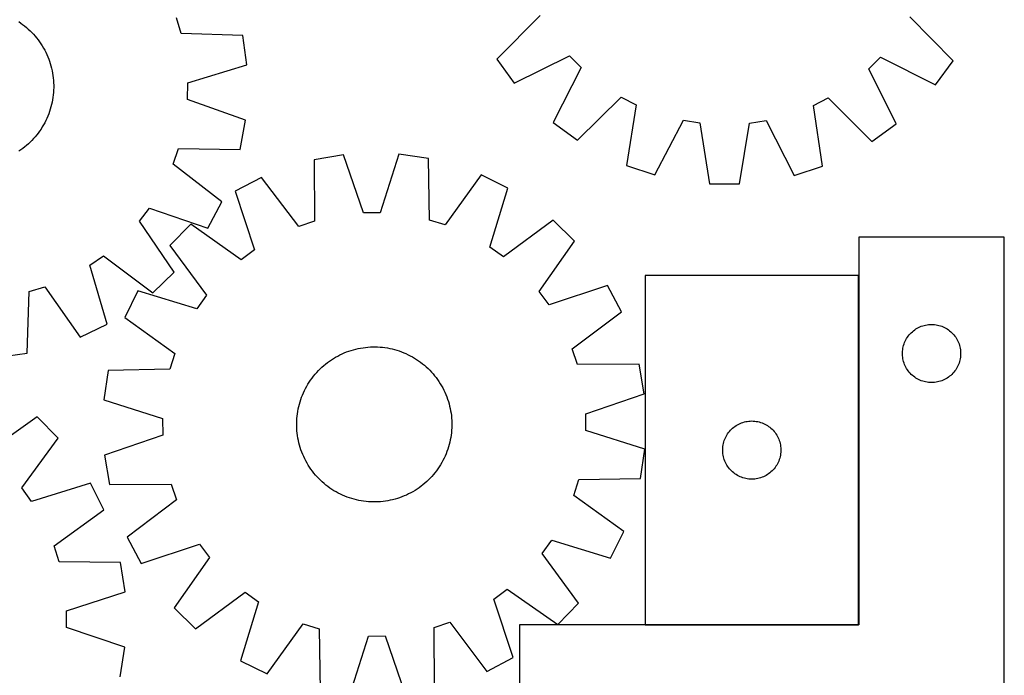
# Model space of a CAD drawing. Header units: millimetres. Extents: x 7 to 1493, y 7 to 2993.
# Tile 12 of 13: x 986 to 1493, y 2300 to 2638. Entities that reach past the tile are written whole.
import ezdxf

# ---------------------------------------------------------------- set-up
doc = ezdxf.new("R2010")
doc.units = ezdxf.units.MM
doc.layers.add('COMMON', color=5, linetype='CONTINUOUS', true_color=0x0000ff)
doc.layers.add('CUT', color=7, linetype='CONTINUOUS', true_color=0x000000)

msp = doc.modelspace()

# ---------------------------------------------------------------- linework, layer by layer
at = {"layer": 'COMMON'}
for p, q in [((1418.088875, 2326.083853), (1418.088875, 2506.083853)), ((1307.988874, 2325.983852), (1417.988874, 2325.983852))]:
    msp.add_line(p, q, dxfattribs=at)
at = {"layer": 'CUT'}
for p, q in [((1253.963421, 2640.228662), (1231.540826, 2617.729729)), ((985.009298, 2637.052757), (986.049272, 2636.347448)), ((986.049272, 2636.347448), (987.066579, 2635.609821)), ((987.066579, 2635.609821), (988.060215, 2634.840604)), ((988.060215, 2634.840604), (989.029198, 2634.040555)), ((1068.823647, 2630.857795), (1066.359008, 2639.070281)), ((1466.765307, 2616.831673), (1444.51516, 2639.501161)), ((989.029198, 2634.040555), (989.972573, 2633.210465)), ((989.972573, 2633.210465), (990.88941, 2632.351152)), ((990.88941, 2632.351152), (991.778802, 2631.463465)), ((991.778802, 2631.463465), (992.639872, 2630.548279)), ((992.639872, 2630.548279), (993.47177, 2629.606498)), ((1100.575452, 2629.964701), (1068.823647, 2630.857795)), ((1102.638291, 2614.717562), (1100.575452, 2629.964701)), ((993.47177, 2629.606498), (994.273676, 2628.639051)), ((994.273676, 2628.639051), (995.044799, 2627.646893)), ((995.044799, 2627.646893), (995.784376, 2626.631004)), ((995.784376, 2626.631004), (996.491678, 2625.592384)), ((996.491678, 2625.592384), (997.166008, 2624.53206)), ((997.166008, 2624.53206), (997.806699, 2623.451079)), ((997.806699, 2623.451079), (998.41312, 2622.350506)), ((998.41312, 2622.350506), (998.984671, 2621.231428)), ((998.984671, 2621.231428), (999.52079, 2620.094949)), ((999.52079, 2620.094949), (1000.020946, 2618.942191)), ((1000.020946, 2618.942191), (1000.484646, 2617.774292)), ((1000.484646, 2617.774292), (1000.911433, 2616.592404)), ((1000.911433, 2616.592404), (1001.300886, 2615.397693)), ((1001.300886, 2615.397693), (1001.652619, 2614.191339)), ((1072.265298, 2605.419388), (1102.638291, 2614.717562)), ((1231.540826, 2617.729729), (1240.536931, 2605.247716)), ((1240.536931, 2605.247716), (1268.972569, 2619.403606)), ((1268.972569, 2619.403606), (1275.012354, 2613.317526)), ((1423.261357, 2612.751531), (1429.347437, 2618.791316)), ((1429.347437, 2618.791316), (1457.674157, 2604.418714)), ((1457.674157, 2604.418714), (1466.765307, 2616.831673)), ((1001.652619, 2614.191339), (1001.966287, 2612.974532)), ((1001.966287, 2612.974532), (1002.241579, 2611.748473)), ((1002.241579, 2611.748473), (1002.478223, 2610.514371)), ((1002.478223, 2610.514371), (1002.675987, 2609.273446)), ((1275.012354, 2613.317526), (1260.639753, 2584.990806)), ((1437.417247, 2584.315893), (1423.261357, 2612.751531)), ((1002.675987, 2609.273446), (1002.834675, 2608.02692)), ((1002.834675, 2608.02692), (1002.95413, 2606.776026)), ((1002.95413, 2606.776026), (1003.034234, 2605.521996)), ((1003.034234, 2605.521996), (1003.07491, 2604.266069)), ((1003.07491, 2604.266069), (1003.076115, 2603.009485)), ((1072.071511, 2596.847234), (1072.265298, 2605.419388)), ((1002.843096, 2599.24818), (1002.6868, 2598.001352)), ((1002.960151, 2600.499301), (1002.843096, 2599.24818)), ((1003.037849, 2601.753482), (1002.960151, 2600.499301)), ((1003.076115, 2603.009485), (1003.037849, 2601.753482)), ((1001.984202, 2594.298911), (1001.672869, 2593.081505)), ((1002.257141, 2595.525496), (1001.984202, 2594.298911)), ((1002.491417, 2596.760049), (1002.257141, 2595.525496)), ((1002.6868, 2598.001352), (1002.491417, 2596.760049)), ((1101.993291, 2586.186004), (1072.071511, 2596.847234)), ((1273.052711, 2575.899656), (1295.722199, 2598.149803)), ((1295.722199, 2598.149803), (1303.347078, 2594.227993)), ((1303.347078, 2594.227993), (1298.43136, 2562.846303)), ((1394.781698, 2593.878908), (1402.4363, 2597.742383)), ((1402.4363, 2597.742383), (1424.935234, 2575.319788)), ((1000.511772, 2589.496317), (1000.050313, 2588.327531)), ((1000.936291, 2590.679022), (1000.511772, 2589.496317)), ((1001.323451, 2591.874478), (1000.936291, 2590.679022)), ((1001.672869, 2593.081505), (1001.323451, 2591.874478)), ((1399.457655, 2562.460598), (1394.781698, 2593.878908)), ((998.449029, 2584.916138), (997.844721, 2583.814403)), ((999.018433, 2586.03631), (998.449029, 2584.916138)), ((999.55237, 2587.173815), (999.018433, 2586.03631)), ((1000.050313, 2588.327531), (999.55237, 2587.173815)), ((1099.243543, 2571.047661), (1101.993291, 2586.186004)), ((1260.639753, 2584.990806), (1273.052711, 2575.899656)), ((1313.046104, 2558.03592), (1327.730395, 2586.202325)), ((1327.730395, 2586.202325), (1336.193992, 2584.828679)), ((1336.193992, 2584.828679), (1341.216341, 2553.463878)), ((1356.60228, 2553.405137), (1361.863972, 2584.730675)), ((1361.863972, 2584.730675), (1370.337811, 2586.039656)), ((1370.337811, 2586.039656), (1384.806606, 2557.761948)), ((1424.935234, 2575.319788), (1437.417247, 2584.315893)), ((995.090875, 2579.613298), (994.321658, 2578.619662)), ((995.828502, 2580.630605), (995.090875, 2579.613298)), ((996.533811, 2581.670579), (995.828502, 2580.630605)), ((997.206105, 2582.732194), (996.533811, 2581.670579)), ((997.844721, 2583.814403), (997.206105, 2582.732194)), ((990.029334, 2574.040005), (989.087552, 2573.208106)), ((990.944519, 2574.901075), (990.029334, 2574.040005)), ((991.832207, 2575.790467), (990.944519, 2574.901075)), ((992.691519, 2576.707303), (991.832207, 2575.790467)), ((993.52161, 2577.650678), (992.691519, 2576.707303)), ((994.321658, 2578.619662), (993.52161, 2577.650678)), ((986.112058, 2570.895501), (985.073438, 2570.188198)), ((987.127948, 2571.635078), (986.112058, 2570.895501)), ((988.120106, 2572.4062), (987.127948, 2571.635078)), ((989.087552, 2573.208106), (988.120106, 2572.4062)), ((1064.650572, 2563.497624), (1067.483816, 2571.590343)), ((1067.483816, 2571.590343), (1099.243543, 2571.047661)), ((1181.029839, 2568.732488), (1171.392596, 2538.465372)), ((1196.252957, 2566.499275), (1181.029839, 2568.732488)), ((1152.492853, 2568.406586), (1137.324707, 2565.826296)), ((1137.324707, 2565.826296), (1137.512197, 2534.062486)), ((1162.818812, 2538.367457), (1152.492853, 2568.406586)), ((1196.790926, 2534.739468), (1196.252957, 2566.499275)), ((1089.813375, 2544.111853), (1064.650572, 2563.497624)), ((1298.43136, 2562.846303), (1313.046104, 2558.03592)), ((1384.806606, 2557.761948), (1399.457655, 2562.460598)), ((1110.285129, 2556.697932), (1096.656718, 2549.556715)), ((1129.388301, 2531.319918), (1110.285129, 2556.697932)), ((1223.493953, 2557.990812), (1204.975337, 2532.183146)), ((1237.281897, 2551.162698), (1223.493953, 2557.990812)), ((1096.656718, 2549.556715), (1106.650589, 2519.405474)), ((1227.979216, 2520.791085), (1237.281897, 2551.162698)), ((1341.216341, 2553.463878), (1356.60228, 2553.405137)), ((1082.520203, 2530.564153), (1089.813375, 2544.111853)), ((1047.287244, 2534.073456), (1052.482606, 2540.894569)), ((1052.482606, 2540.894569), (1082.520203, 2530.564153)), ((1171.392596, 2538.465372), (1162.818812, 2538.367457)), ((1065.227959, 2507.860759), (1047.287244, 2534.073456)), ((1137.512197, 2534.062486), (1129.388301, 2531.319918)), ((1204.975337, 2532.183146), (1196.790926, 2534.739468)), ((1260.560365, 2534.652738), (1234.973107, 2515.830756)), ((1271.563476, 2523.898107), (1260.560365, 2534.652738)), ((1073.761371, 2532.519435), (1063.00674, 2521.516324)), ((1099.771805, 2514.286715), (1073.761371, 2532.519435)), ((1253.330756, 2497.887673), (1271.563476, 2523.898107)), ((1493.188875, 2525.883852), (1418.188875, 2525.883852)), ((1418.188875, 2525.883852), (1418.188875, 2325.883852)), ((1493.188875, 2225.883852), (1493.188875, 2525.883852)), ((1063.00674, 2521.516324), (1081.828722, 2495.929066)), ((1106.650589, 2519.405474), (1099.771805, 2514.286715)), ((1234.973107, 2515.830756), (1227.979216, 2520.791085)), ((1021.681169, 2511.454973), (1028.730092, 2516.336782)), ((1028.730092, 2516.336782), (1054.10527, 2497.229844)), ((1030.643634, 2480.98123), (1021.681169, 2511.454973)), ((1054.10527, 2497.229844), (1065.227959, 2507.860759)), ((1417.988874, 2506.083853), (1307.988874, 2506.083853)), ((1307.988874, 2506.083853), (1307.988874, 2326.083853)), ((1417.988874, 2326.083853), (1417.988874, 2506.083853)), ((989.445755, 2466.104424), (990.338849, 2497.856229)), ((990.338849, 2497.856229), (998.551335, 2500.320868)), ((998.551335, 2500.320868), (1016.780195, 2474.307729)), ((1046.49678, 2498.237857), (1039.668666, 2484.449912)), ((1076.868393, 2488.935175), (1046.49678, 2498.237857)), ((1258.449515, 2491.008889), (1253.330756, 2497.887673)), ((1288.600756, 2501.002759), (1258.449515, 2491.008889)), ((1295.741972, 2487.374349), (1288.600756, 2501.002759)), ((1081.828722, 2495.929066), (1076.868393, 2488.935175)), ((1039.668666, 2484.449912), (1065.476332, 2465.931296)), ((1270.363959, 2468.271177), (1295.741972, 2487.374349)), ((1016.780195, 2474.307729), (1030.643634, 2480.98123)), ((1445.786594, 2477.150831), (1446.379733, 2477.645649)), ((1446.379733, 2477.645649), (1446.997559, 2478.109277)), ((1446.997559, 2478.109277), (1447.638432, 2478.540485)), ((1447.638432, 2478.540485), (1448.300654, 2478.938131)), ((1448.300654, 2478.938131), (1448.982468, 2479.301158)), ((1448.982468, 2479.301158), (1449.682067, 2479.628606)), ((1449.682067, 2479.628606), (1450.397594, 2479.919604)), ((1450.397594, 2479.919604), (1451.127153, 2480.173383)), ((1451.127153, 2480.173383), (1451.868809, 2480.389268)), ((1451.868809, 2480.389268), (1452.620594, 2480.566687)), ((1452.620594, 2480.566687), (1453.380517, 2480.705171)), ((1453.380517, 2480.705171), (1454.14656, 2480.80435)), ((1454.14656, 2480.80435), (1454.916694, 2480.863963)), ((1454.916694, 2480.863963), (1455.688875, 2480.883852)), ((1455.688875, 2480.883852), (1456.461057, 2480.863963)), ((1456.461057, 2480.863963), (1457.23119, 2480.80435)), ((1457.23119, 2480.80435), (1457.997234, 2480.705171)), ((1457.997234, 2480.705171), (1458.757156, 2480.566687)), ((1458.757156, 2480.566687), (1459.508942, 2480.389268)), ((1459.508942, 2480.389268), (1460.250598, 2480.173383)), ((1460.250598, 2480.173383), (1460.980157, 2479.919604)), ((1460.980157, 2479.919604), (1461.695684, 2479.628606)), ((1461.695684, 2479.628606), (1462.395282, 2479.301158)), ((1462.395282, 2479.301158), (1463.077096, 2478.938131)), ((1463.077096, 2478.938131), (1463.739318, 2478.540485)), ((1463.739318, 2478.540485), (1464.380192, 2478.109277)), ((1464.380192, 2478.109277), (1464.998018, 2477.645649)), ((1464.998018, 2477.645649), (1465.591157, 2477.150831)), ((1442.103341, 2472.242568), (1442.448693, 2472.933503)), ((1442.448693, 2472.933503), (1442.829156, 2473.605744)), ((1442.829156, 2473.605744), (1443.24372, 2474.257508)), ((1443.24372, 2474.257508), (1443.691287, 2474.887066)), ((1443.691287, 2474.887066), (1444.170669, 2475.49275)), ((1444.170669, 2475.49275), (1444.680595, 2476.072952)), ((1444.680595, 2476.072952), (1445.219713, 2476.626135)), ((1445.219713, 2476.626135), (1445.786594, 2477.150831)), ((1465.591157, 2477.150831), (1466.158038, 2476.626135)), ((1466.158038, 2476.626135), (1466.697156, 2476.072952)), ((1466.697156, 2476.072952), (1467.207082, 2475.49275)), ((1467.207082, 2475.49275), (1467.686464, 2474.887066)), ((1467.686464, 2474.887066), (1468.134031, 2474.257508)), ((1468.134031, 2474.257508), (1468.548595, 2473.605744)), ((1468.548595, 2473.605744), (1468.929057, 2472.933503)), ((1468.929057, 2472.933503), (1469.274409, 2472.242568)), ((1155.260202, 2467.104691), (1156.453893, 2467.497256)), ((1156.453893, 2467.497256), (1157.659327, 2467.852133)), ((1157.659327, 2467.852133), (1158.875312, 2468.168971)), ((1158.875312, 2468.168971), (1160.10065, 2468.447458)), ((1160.10065, 2468.447458), (1161.33413, 2468.687318)), ((1161.33413, 2468.687318), (1162.574536, 2468.888316)), ((1162.574536, 2468.888316), (1163.820643, 2469.050252)), ((1163.820643, 2469.050252), (1165.071222, 2469.172967)), ((1165.071222, 2469.172967), (1166.325039, 2469.25634)), ((1166.325039, 2469.25634), (1167.580855, 2469.300289)), ((1167.580855, 2469.300289), (1168.837433, 2469.30477)), ((1168.837433, 2469.30477), (1170.093531, 2469.269778)), ((1170.093531, 2469.269778), (1171.34791, 2469.195349)), ((1171.34791, 2469.195349), (1172.599332, 2469.081556)), ((1172.599332, 2469.081556), (1173.846563, 2468.92851)), ((1173.846563, 2468.92851), (1175.08837, 2468.736364)), ((1175.08837, 2468.736364), (1176.32353, 2468.505306)), ((1176.32353, 2468.505306), (1177.550822, 2468.235565)), ((1177.550822, 2468.235565), (1178.769036, 2467.927407)), ((1178.769036, 2467.927407), (1179.97697, 2467.581136)), ((1179.97697, 2467.581136), (1181.173431, 2467.197094)), ((1181.173431, 2467.197094), (1182.357238, 2466.775659)), ((1273.106527, 2460.147281), (1270.363959, 2468.271177)), ((1440.733612, 2467.041484), (1440.813035, 2467.809827)), ((1440.813035, 2467.809827), (1440.931906, 2468.573063)), ((1440.931906, 2468.573063), (1441.08991, 2469.329168)), ((1441.08991, 2469.329168), (1441.286627, 2470.076137)), ((1441.286627, 2470.076137), (1441.521537, 2470.811988)), ((1441.521537, 2470.811988), (1441.794016, 2471.53477)), ((1441.794016, 2471.53477), (1442.103341, 2472.242568)), ((1469.274409, 2472.242568), (1469.583735, 2471.53477)), ((1469.583735, 2471.53477), (1469.856214, 2470.811988)), ((1469.856214, 2470.811988), (1470.091123, 2470.076137)), ((1470.091123, 2470.076137), (1470.287841, 2469.329168)), ((1470.287841, 2469.329168), (1470.445845, 2468.573063)), ((1470.445845, 2468.573063), (1470.564715, 2467.809827)), ((1470.564715, 2467.809827), (1470.644138, 2467.041484)), ((974.198616, 2464.041585), (989.445755, 2466.104424)), ((1065.476332, 2465.931296), (1062.92001, 2457.746885)), ((1145.235, 2461.951484), (1146.271772, 2462.661492)), ((1146.271772, 2462.661492), (1147.330335, 2463.338583)), ((1147.330335, 2463.338583), (1148.409643, 2463.982089)), ((1148.409643, 2463.982089), (1149.508632, 2464.591377)), ((1149.508632, 2464.591377), (1150.626216, 2465.165843)), ((1150.626216, 2465.165843), (1151.761293, 2465.704922)), ((1151.761293, 2465.704922), (1152.912744, 2466.208081)), ((1152.912744, 2466.208081), (1154.07943, 2466.674825)), ((1154.07943, 2466.674825), (1155.260202, 2467.104691)), ((1182.357238, 2466.775659), (1183.527224, 2466.317248)), ((1183.527224, 2466.317248), (1184.682233, 2465.822313)), ((1184.682233, 2465.822313), (1185.821126, 2465.291343)), ((1185.821126, 2465.291343), (1186.942779, 2464.724861)), ((1186.942779, 2464.724861), (1188.046085, 2464.123427)), ((1188.046085, 2464.123427), (1189.129954, 2463.487634)), ((1189.129954, 2463.487634), (1190.193319, 2462.818109)), ((1190.193319, 2462.818109), (1191.235128, 2462.115514)), ((1440.693848, 2466.270071), (1440.733612, 2467.041484)), ((1440.693848, 2465.497633), (1440.693848, 2466.270071)), ((1440.733612, 2464.72622), (1440.693848, 2465.497633)), ((1440.813035, 2463.957877), (1440.733612, 2464.72622)), ((1440.931906, 2463.194641), (1440.813035, 2463.957877)), ((1441.08991, 2462.438536), (1440.931906, 2463.194641)), ((1441.286627, 2461.691568), (1441.08991, 2462.438536)), ((1470.287841, 2462.438536), (1470.091123, 2461.691568)), ((1470.445845, 2463.194641), (1470.287841, 2462.438536)), ((1470.564715, 2463.957877), (1470.445845, 2463.194641)), ((1470.644138, 2464.72622), (1470.564715, 2463.957877)), ((1470.644138, 2467.041484), (1470.683902, 2466.270071)), ((1470.683902, 2465.497633), (1470.644138, 2464.72622)), ((1470.683902, 2466.270071), (1470.683902, 2465.497633)), ((1031.160203, 2457.208916), (1028.92699, 2441.985798)), ((1062.92001, 2457.746885), (1031.160203, 2457.208916)), ((1139.52763, 2457.041625), (1140.412996, 2457.933328)), ((1140.412996, 2457.933328), (1141.325934, 2458.79678)), ((1141.325934, 2458.79678), (1142.265544, 2459.631131)), ((1142.265544, 2459.631131), (1143.230897, 2460.435556)), ((1143.230897, 2460.435556), (1144.221042, 2461.209262)), ((1144.221042, 2461.209262), (1145.235, 2461.951484)), ((1191.235128, 2462.115514), (1192.254354, 2461.380541)), ((1192.254354, 2461.380541), (1193.249991, 2460.613917)), ((1193.249991, 2460.613917), (1194.221057, 2459.816396)), ((1194.221057, 2459.816396), (1195.166593, 2458.988768)), ((1195.166593, 2458.988768), (1196.085666, 2458.131848)), ((1196.085666, 2458.131848), (1196.977368, 2457.246482)), ((1196.977368, 2457.246482), (1197.840821, 2456.333544)), ((1304.870337, 2460.334771), (1273.106527, 2460.147281)), ((1307.450627, 2445.166625), (1304.870337, 2460.334771)), ((1441.521537, 2460.955716), (1441.286627, 2461.691568)), ((1441.794016, 2460.232934), (1441.521537, 2460.955716)), ((1442.103341, 2459.525136), (1441.794016, 2460.232934)), ((1442.448693, 2458.834201), (1442.103341, 2459.525136)), ((1442.829156, 2458.16196), (1442.448693, 2458.834201)), ((1443.24372, 2457.510196), (1442.829156, 2458.16196)), ((1443.691287, 2456.880638), (1443.24372, 2457.510196)), ((1468.134031, 2457.510196), (1467.686464, 2456.880638)), ((1468.548595, 2458.16196), (1468.134031, 2457.510196)), ((1468.929057, 2458.834201), (1468.548595, 2458.16196)), ((1469.274409, 2459.525136), (1468.929057, 2458.834201)), ((1469.583735, 2460.232934), (1469.274409, 2459.525136)), ((1469.856214, 2460.955716), (1469.583735, 2460.232934)), ((1470.091123, 2461.691568), (1469.856214, 2460.955716)), ((1134.841369, 2451.149278), (1135.543964, 2452.191087)), ((1135.543964, 2452.191087), (1136.278937, 2453.210313)), ((1136.278937, 2453.210313), (1137.045561, 2454.205951)), ((1137.045561, 2454.205951), (1137.843081, 2455.177016)), ((1137.843081, 2455.177016), (1138.67071, 2456.122552)), ((1138.67071, 2456.122552), (1139.52763, 2457.041625)), ((1197.840821, 2456.333544), (1198.675172, 2455.393934)), ((1198.675172, 2455.393934), (1199.479597, 2454.428581)), ((1199.479597, 2454.428581), (1200.253303, 2453.438436)), ((1200.253303, 2453.438436), (1200.995525, 2452.424477)), ((1200.995525, 2452.424477), (1201.705532, 2451.387705)), ((1444.170669, 2456.274954), (1443.691287, 2456.880638)), ((1444.680595, 2455.694752), (1444.170669, 2456.274954)), ((1445.219713, 2455.141569), (1444.680595, 2455.694752)), ((1445.786594, 2454.616873), (1445.219713, 2455.141569)), ((1446.379733, 2454.122055), (1445.786594, 2454.616873)), ((1446.997559, 2453.658427), (1446.379733, 2454.122055)), ((1447.638432, 2453.227219), (1446.997559, 2453.658427)), ((1448.300654, 2452.829573), (1447.638432, 2453.227219)), ((1448.982468, 2452.466546), (1448.300654, 2452.829573)), ((1449.682067, 2452.139099), (1448.982468, 2452.466546)), ((1450.397594, 2451.8481), (1449.682067, 2452.139099)), ((1461.695684, 2452.139099), (1460.980157, 2451.8481)), ((1462.395282, 2452.466546), (1461.695684, 2452.139099)), ((1463.077096, 2452.829573), (1462.395282, 2452.466546)), ((1463.739318, 2453.227219), (1463.077096, 2452.829573)), ((1464.380192, 2453.658427), (1463.739318, 2453.227219)), ((1464.998018, 2454.122055), (1464.380192, 2453.658427)), ((1465.591157, 2454.616873), (1464.998018, 2454.122055)), ((1466.158038, 2455.141569), (1465.591157, 2454.616873)), ((1466.697156, 2455.694752), (1466.158038, 2455.141569)), ((1467.207082, 2456.274954), (1466.697156, 2455.694752)), ((1467.686464, 2456.880638), (1467.207082, 2456.274954)), ((1132.368135, 2446.777085), (1132.934617, 2447.898738)), ((1132.934617, 2447.898738), (1133.536051, 2449.002044)), ((1133.536051, 2449.002044), (1134.171844, 2450.085913)), ((1134.171844, 2450.085913), (1134.841369, 2451.149278)), ((1201.705532, 2451.387705), (1202.382624, 2450.329143)), ((1202.382624, 2450.329143), (1203.02613, 2449.249835)), ((1203.02613, 2449.249835), (1203.635418, 2448.150846)), ((1203.635418, 2448.150846), (1204.209884, 2447.033262)), ((1204.209884, 2447.033262), (1204.748963, 2445.898184)), ((1451.127153, 2451.594321), (1450.397594, 2451.8481)), ((1451.868809, 2451.378436), (1451.127153, 2451.594321)), ((1452.620594, 2451.201017), (1451.868809, 2451.378436)), ((1453.380517, 2451.062534), (1452.620594, 2451.201017)), ((1454.14656, 2450.963354), (1453.380517, 2451.062534)), ((1454.916694, 2450.903741), (1454.14656, 2450.963354)), ((1455.688875, 2450.883852), (1454.916694, 2450.903741)), ((1456.461057, 2450.903741), (1455.688875, 2450.883852)), ((1457.23119, 2450.963354), (1456.461057, 2450.903741)), ((1457.997234, 2451.062534), (1457.23119, 2450.963354)), ((1458.757156, 2451.201017), (1457.997234, 2451.062534)), ((1459.508942, 2451.378436), (1458.757156, 2451.201017)), ((1460.250598, 2451.594321), (1459.508942, 2451.378436)), ((1460.980157, 2451.8481), (1460.250598, 2451.594321)), ((1028.92699, 2441.985798), (1059.194106, 2432.348555)), ((1130.078342, 2440.932929), (1130.462384, 2442.12939)), ((1130.462384, 2442.12939), (1130.883819, 2443.313197)), ((1130.883819, 2443.313197), (1131.34223, 2444.483183)), ((1131.34223, 2444.483183), (1131.837164, 2445.638192)), ((1131.837164, 2445.638192), (1132.368135, 2446.777085)), ((1204.748963, 2445.898184), (1205.252122, 2444.746734)), ((1205.252122, 2444.746734), (1205.718865, 2443.580048)), ((1205.718865, 2443.580048), (1206.148732, 2442.399276)), ((1206.148732, 2442.399276), (1206.541297, 2441.205584)), ((1277.411498, 2434.840666), (1307.450627, 2445.166625)), ((1128.923114, 2436.04433), (1129.154172, 2437.279489)), ((1129.154172, 2437.279489), (1129.423913, 2438.506782)), ((1129.423913, 2438.506782), (1129.732071, 2439.724996)), ((1129.732071, 2439.724996), (1130.078342, 2440.932929)), ((1206.541297, 2441.205584), (1206.896174, 2440.000151)), ((1206.896174, 2440.000151), (1207.213012, 2438.784166)), ((1207.213012, 2438.784166), (1207.491499, 2437.558828)), ((1207.491499, 2437.558828), (1207.731359, 2436.325348)), ((994.516205, 2433.17752), (968.622226, 2414.779787)), ((1005.34058, 2422.243013), (994.516205, 2433.17752)), ((1059.194106, 2432.348555), (1059.292021, 2423.774771)), ((1128.389699, 2431.04949), (1128.464129, 2432.303869)), ((1128.464129, 2432.303869), (1128.577922, 2433.555291)), ((1128.577922, 2433.555291), (1128.730968, 2434.802522)), ((1128.730968, 2434.802522), (1128.923114, 2436.04433)), ((1207.731359, 2436.325348), (1207.932357, 2435.084942)), ((1207.932357, 2435.084942), (1208.094293, 2433.838835)), ((1208.094293, 2433.838835), (1208.217008, 2432.588256)), ((1208.217008, 2432.588256), (1208.300381, 2431.334439)), ((1277.509413, 2426.266881), (1277.411498, 2434.840666)), ((1128.354708, 2429.793392), (1128.389699, 2431.04949)), ((1128.359189, 2428.536814), (1128.354708, 2429.793392)), ((1128.403137, 2427.280998), (1128.359189, 2428.536814)), ((1128.48651, 2426.027181), (1128.403137, 2427.280998)), ((1208.313819, 2427.565947), (1208.23939, 2426.311568)), ((1208.300381, 2431.334439), (1208.34433, 2430.078623)), ((1208.348811, 2428.822045), (1208.313819, 2427.565947)), ((1208.34433, 2430.078623), (1208.348811, 2428.822045)), ((1351.980594, 2426.272953), (1352.519712, 2426.826136)), ((1352.519712, 2426.826136), (1353.086593, 2427.350832)), ((1353.086593, 2427.350832), (1353.679732, 2427.84565)), ((1353.679732, 2427.84565), (1354.297558, 2428.309278)), ((1354.297558, 2428.309278), (1354.938431, 2428.740486)), ((1354.938431, 2428.740486), (1355.600653, 2429.138132)), ((1355.600653, 2429.138132), (1356.282467, 2429.501159)), ((1356.282467, 2429.501159), (1356.982066, 2429.828607)), ((1356.982066, 2429.828607), (1357.697593, 2430.119605)), ((1357.697593, 2430.119605), (1358.427152, 2430.373384)), ((1358.427152, 2430.373384), (1359.168808, 2430.589269)), ((1359.168808, 2430.589269), (1359.920593, 2430.766688)), ((1359.920593, 2430.766688), (1360.680516, 2430.905172)), ((1360.680516, 2430.905172), (1361.446559, 2431.004351)), ((1361.446559, 2431.004351), (1362.216693, 2431.063964)), ((1362.216693, 2431.063964), (1362.988874, 2431.083853)), ((1362.988874, 2431.083853), (1363.761056, 2431.063964)), ((1363.761056, 2431.063964), (1364.531189, 2431.004351)), ((1364.531189, 2431.004351), (1365.297233, 2430.905172)), ((1365.297233, 2430.905172), (1366.057155, 2430.766688)), ((1366.057155, 2430.766688), (1366.808941, 2430.589269)), ((1366.808941, 2430.589269), (1367.550597, 2430.373384)), ((1367.550597, 2430.373384), (1368.280156, 2430.119605)), ((1368.280156, 2430.119605), (1368.995683, 2429.828607)), ((1368.995683, 2429.828607), (1369.695281, 2429.501159)), ((1369.695281, 2429.501159), (1370.377095, 2429.138132)), ((1370.377095, 2429.138132), (1371.039317, 2428.740486)), ((1371.039317, 2428.740486), (1371.680191, 2428.309278)), ((1371.680191, 2428.309278), (1372.298017, 2427.84565)), ((1372.298017, 2427.84565), (1372.891156, 2427.350832)), ((1372.891156, 2427.350832), (1373.458037, 2426.826136)), ((1373.458037, 2426.826136), (1373.997155, 2426.272953)), ((986.68167, 2396.536597), (1005.34058, 2422.243013)), ((1059.292021, 2423.774771), (1029.252891, 2413.448812)), ((1128.609226, 2424.776602), (1128.48651, 2426.027181)), ((1128.771162, 2423.530495), (1128.609226, 2424.776602)), ((1128.97216, 2422.290089), (1128.771162, 2423.530495)), ((1129.21202, 2421.056609), (1128.97216, 2422.290089)), ((1207.780405, 2422.571107), (1207.549347, 2421.335948)), ((1207.972551, 2423.812915), (1207.780405, 2422.571107)), ((1208.125597, 2425.060146), (1207.972551, 2423.812915)), ((1208.23939, 2426.311568), (1208.125597, 2425.060146)), ((1307.776529, 2416.629638), (1277.509413, 2426.266881)), ((1348.821536, 2421.011989), (1349.094015, 2421.734771)), ((1349.094015, 2421.734771), (1349.40334, 2422.442569)), ((1349.40334, 2422.442569), (1349.748692, 2423.133504)), ((1349.748692, 2423.133504), (1350.129155, 2423.805745)), ((1350.129155, 2423.805745), (1350.543719, 2424.457509)), ((1350.543719, 2424.457509), (1350.991286, 2425.087067)), ((1350.991286, 2425.087067), (1351.470668, 2425.692751)), ((1351.470668, 2425.692751), (1351.980594, 2426.272953)), ((1373.997155, 2426.272953), (1374.507081, 2425.692751)), ((1374.507081, 2425.692751), (1374.986463, 2425.087067)), ((1374.986463, 2425.087067), (1375.43403, 2424.457509)), ((1375.43403, 2424.457509), (1375.848594, 2423.805745)), ((1375.848594, 2423.805745), (1376.229056, 2423.133504)), ((1376.229056, 2423.133504), (1376.574408, 2422.442569)), ((1376.574408, 2422.442569), (1376.883734, 2421.734771)), ((1376.883734, 2421.734771), (1377.156213, 2421.011989)), ((1129.490507, 2419.831271), (1129.21202, 2421.056609)), ((1129.807345, 2418.615286), (1129.490507, 2419.831271)), ((1130.162222, 2417.409853), (1129.807345, 2418.615286)), ((1130.554787, 2416.216161), (1130.162222, 2417.409853)), ((1206.241134, 2416.486047), (1205.8197, 2415.30224)), ((1206.625177, 2417.682508), (1206.241134, 2416.486047)), ((1206.971448, 2418.890441), (1206.625177, 2417.682508)), ((1207.279606, 2420.108655), (1206.971448, 2418.890441)), ((1207.549347, 2421.335948), (1207.279606, 2420.108655)), ((1305.543316, 2401.406521), (1307.776529, 2416.629638)), ((1347.993847, 2416.470072), (1348.033611, 2417.241485)), ((1347.993847, 2415.697634), (1347.993847, 2416.470072)), ((1348.033611, 2417.241485), (1348.113034, 2418.009828)), ((1348.113034, 2418.009828), (1348.231905, 2418.773064)), ((1348.231905, 2418.773064), (1348.389909, 2419.529169)), ((1348.389909, 2419.529169), (1348.586626, 2420.276138)), ((1348.586626, 2420.276138), (1348.821536, 2421.011989)), ((1377.156213, 2421.011989), (1377.391122, 2420.276138)), ((1377.391122, 2420.276138), (1377.58784, 2419.529169)), ((1377.58784, 2419.529169), (1377.745844, 2418.773064)), ((1377.745844, 2418.773064), (1377.864714, 2418.009828)), ((1377.864714, 2418.009828), (1377.944137, 2417.241485)), ((1377.944137, 2417.241485), (1377.983901, 2416.470072)), ((1377.983901, 2416.470072), (1377.983901, 2415.697634)), ((1029.252891, 2413.448812), (1031.833182, 2398.280666)), ((1130.984653, 2415.035389), (1130.554787, 2416.216161)), ((1131.451396, 2413.868703), (1130.984653, 2415.035389)), ((1131.954556, 2412.717253), (1131.451396, 2413.868703)), ((1132.493635, 2411.582175), (1131.954556, 2412.717253)), ((1133.068101, 2410.464591), (1132.493635, 2411.582175)), ((1204.335384, 2411.838352), (1203.768902, 2410.716699)), ((1204.866354, 2412.977245), (1204.335384, 2411.838352)), ((1205.361289, 2414.132254), (1204.866354, 2412.977245)), ((1205.8197, 2415.30224), (1205.361289, 2414.132254)), ((1348.033611, 2414.926221), (1347.993847, 2415.697634)), ((1348.113034, 2414.157878), (1348.033611, 2414.926221)), ((1348.231905, 2413.394642), (1348.113034, 2414.157878)), ((1348.389909, 2412.638537), (1348.231905, 2413.394642)), ((1348.586626, 2411.891569), (1348.389909, 2412.638537)), ((1348.821536, 2411.155717), (1348.586626, 2411.891569)), ((1377.391122, 2411.891569), (1377.156213, 2411.155717)), ((1377.58784, 2412.638537), (1377.391122, 2411.891569)), ((1377.745844, 2413.394642), (1377.58784, 2412.638537)), ((1377.864714, 2414.157878), (1377.745844, 2413.394642)), ((1377.944137, 2414.926221), (1377.864714, 2414.157878)), ((1377.983901, 2415.697634), (1377.944137, 2414.926221)), ((1133.677388, 2409.365602), (1133.068101, 2410.464591)), ((1134.320895, 2408.286294), (1133.677388, 2409.365602)), ((1134.997986, 2407.227732), (1134.320895, 2408.286294)), ((1135.707993, 2406.190959), (1134.997986, 2407.227732)), ((1201.159555, 2406.42435), (1200.424582, 2405.405124)), ((1201.86215, 2407.466159), (1201.159555, 2406.42435)), ((1202.531675, 2408.529523), (1201.86215, 2407.466159)), ((1203.167468, 2409.613393), (1202.531675, 2408.529523)), ((1203.768902, 2410.716699), (1203.167468, 2409.613393)), ((1349.094015, 2410.432935), (1348.821536, 2411.155717)), ((1349.40334, 2409.725137), (1349.094015, 2410.432935)), ((1349.748692, 2409.034202), (1349.40334, 2409.725137)), ((1350.129155, 2408.361961), (1349.748692, 2409.034202)), ((1350.543719, 2407.710197), (1350.129155, 2408.361961)), ((1350.991286, 2407.080639), (1350.543719, 2407.710197)), ((1351.470668, 2406.474955), (1350.991286, 2407.080639)), ((1351.980594, 2405.894753), (1351.470668, 2406.474955)), ((1374.507081, 2406.474955), (1373.997155, 2405.894753)), ((1374.986463, 2407.080639), (1374.507081, 2406.474955)), ((1375.43403, 2407.710197), (1374.986463, 2407.080639)), ((1375.848594, 2408.361961), (1375.43403, 2407.710197)), ((1376.229056, 2409.034202), (1375.848594, 2408.361961)), ((1376.574408, 2409.725137), (1376.229056, 2409.034202)), ((1376.883734, 2410.432935), (1376.574408, 2409.725137)), ((1377.156213, 2411.155717), (1376.883734, 2410.432935)), ((1136.450216, 2405.177001), (1135.707993, 2406.190959)), ((1137.223922, 2404.186856), (1136.450216, 2405.177001)), ((1138.028347, 2403.221503), (1137.223922, 2404.186856)), ((1138.862697, 2402.281893), (1138.028347, 2403.221503)), ((1139.72615, 2401.368955), (1138.862697, 2402.281893)), ((1140.617853, 2400.483589), (1139.72615, 2401.368955)), ((1197.175889, 2401.573812), (1196.290523, 2400.682109)), ((1198.032809, 2402.492885), (1197.175889, 2401.573812)), ((1198.860437, 2403.438421), (1198.032809, 2402.492885)), ((1199.657957, 2404.409486), (1198.860437, 2403.438421)), ((1200.424582, 2405.405124), (1199.657957, 2404.409486)), ((1273.783509, 2400.868552), (1305.543316, 2401.406521)), ((1352.519712, 2405.34157), (1351.980594, 2405.894753)), ((1353.086593, 2404.816874), (1352.519712, 2405.34157)), ((1353.679732, 2404.322056), (1353.086593, 2404.816874)), ((1354.297558, 2403.858428), (1353.679732, 2404.322056)), ((1354.938431, 2403.42722), (1354.297558, 2403.858428)), ((1355.600653, 2403.029574), (1354.938431, 2403.42722)), ((1356.282467, 2402.666547), (1355.600653, 2403.029574)), ((1356.982066, 2402.3391), (1356.282467, 2402.666547)), ((1357.697593, 2402.048101), (1356.982066, 2402.3391)), ((1358.427152, 2401.794322), (1357.697593, 2402.048101)), ((1359.168808, 2401.578437), (1358.427152, 2401.794322)), ((1359.920593, 2401.401018), (1359.168808, 2401.578437)), ((1360.680516, 2401.262535), (1359.920593, 2401.401018)), ((1361.446559, 2401.163355), (1360.680516, 2401.262535)), ((1365.297233, 2401.262535), (1364.531189, 2401.163355)), ((1366.057155, 2401.401018), (1365.297233, 2401.262535)), ((1366.808941, 2401.578437), (1366.057155, 2401.401018)), ((1367.550597, 2401.794322), (1366.808941, 2401.578437)), ((1368.280156, 2402.048101), (1367.550597, 2401.794322)), ((1368.995683, 2402.3391), (1368.280156, 2402.048101)), ((1369.695281, 2402.666547), (1368.995683, 2402.3391)), ((1370.377095, 2403.029574), (1369.695281, 2402.666547)), ((1371.039317, 2403.42722), (1370.377095, 2403.029574)), ((1371.680191, 2403.858428), (1371.039317, 2403.42722)), ((1372.298017, 2404.322056), (1371.680191, 2403.858428)), ((1372.891156, 2404.816874), (1372.298017, 2404.322056)), ((1373.458037, 2405.34157), (1372.891156, 2404.816874)), ((1373.997155, 2405.894753), (1373.458037, 2405.34157)), ((991.686368, 2389.574387), (986.68167, 2396.536597)), ((1021.998218, 2399.069992), (991.686368, 2389.574387)), ((1028.913862, 2385.325741), (1021.998218, 2399.069992)), ((1031.833182, 2398.280666), (1063.596991, 2398.468156)), ((1063.596991, 2398.468156), (1066.33956, 2390.34426)), ((1141.536926, 2399.626669), (1140.617853, 2400.483589)), ((1142.482462, 2398.79904), (1141.536926, 2399.626669)), ((1143.453527, 2398.00152), (1142.482462, 2398.79904)), ((1144.449164, 2397.234896), (1143.453527, 2398.00152)), ((1145.468391, 2396.499923), (1144.449164, 2397.234896)), ((1146.5102, 2395.797328), (1145.468391, 2396.499923)), ((1191.468518, 2396.663953), (1190.431746, 2395.953945)), ((1192.482477, 2397.406175), (1191.468518, 2396.663953)), ((1193.472622, 2398.179881), (1192.482477, 2397.406175)), ((1194.437975, 2398.984306), (1193.472622, 2398.179881)), ((1195.377585, 2399.818657), (1194.437975, 2398.984306)), ((1196.290523, 2400.682109), (1195.377585, 2399.818657)), ((1271.227187, 2392.684141), (1273.783509, 2400.868552)), ((1362.216693, 2401.103742), (1361.446559, 2401.163355)), ((1362.988874, 2401.083853), (1362.216693, 2401.103742)), ((1363.761056, 2401.103742), (1362.988874, 2401.083853)), ((1364.531189, 2401.163355), (1363.761056, 2401.103742)), ((1147.573564, 2395.127803), (1146.5102, 2395.797328)), ((1148.657434, 2394.49201), (1147.573564, 2395.127803)), ((1149.76074, 2393.890576), (1148.657434, 2394.49201)), ((1150.882393, 2393.324094), (1149.76074, 2393.890576)), ((1152.021286, 2392.793124), (1150.882393, 2393.324094)), ((1153.176295, 2392.298189), (1152.021286, 2392.793124)), ((1154.346281, 2391.839778), (1153.176295, 2392.298189)), ((1155.530088, 2391.418343), (1154.346281, 2391.839778)), ((1156.726549, 2391.034301), (1155.530088, 2391.418343)), ((1180.249625, 2391.118181), (1179.044192, 2390.763304)), ((1181.443317, 2391.510746), (1180.249625, 2391.118181)), ((1182.624088, 2391.940612), (1181.443317, 2391.510746)), ((1183.790775, 2392.407355), (1182.624088, 2391.940612)), ((1184.942225, 2392.910515), (1183.790775, 2392.407355)), ((1186.077303, 2393.449594), (1184.942225, 2392.910515)), ((1187.194887, 2394.02406), (1186.077303, 2393.449594)), ((1188.293876, 2394.633348), (1187.194887, 2394.02406)), ((1189.373184, 2395.276854), (1188.293876, 2394.633348)), ((1190.431746, 2395.953945), (1189.373184, 2395.276854)), ((1297.034853, 2374.165525), (1271.227187, 2392.684141)), ((1066.33956, 2390.34426), (1040.961546, 2371.241088)), ((1157.934482, 2390.68803), (1156.726549, 2391.034301)), ((1159.152696, 2390.379872), (1157.934482, 2390.68803)), ((1160.379989, 2390.110131), (1159.152696, 2390.379872)), ((1161.615148, 2389.879073), (1160.379989, 2390.110131)), ((1162.856956, 2389.686927), (1161.615148, 2389.879073)), ((1164.104186, 2389.533881), (1162.856956, 2389.686927)), ((1165.355609, 2389.420088), (1164.104186, 2389.533881)), ((1166.609988, 2389.345659), (1165.355609, 2389.420088)), ((1167.866086, 2389.310667), (1166.609988, 2389.345659)), ((1169.122663, 2389.315148), (1167.866086, 2389.310667)), ((1170.37848, 2389.359096), (1169.122663, 2389.315148)), ((1171.632297, 2389.442469), (1170.37848, 2389.359096)), ((1172.882876, 2389.565185), (1171.632297, 2389.442469)), ((1174.128983, 2389.727121), (1172.882876, 2389.565185)), ((1175.369389, 2389.928119), (1174.128983, 2389.727121)), ((1176.602869, 2390.167979), (1175.369389, 2389.928119)), ((1177.828207, 2390.446466), (1176.602869, 2390.167979)), ((1179.044192, 2390.763304), (1177.828207, 2390.446466)), ((1003.224464, 2366.643407), (1028.913862, 2385.325741)), ((1040.961546, 2371.241088), (1048.102763, 2357.612677)), ((1290.206739, 2360.37758), (1297.034853, 2374.165525)), ((1005.832774, 2358.475415), (1003.224464, 2366.643407)), ((1048.102763, 2357.612677), (1078.254003, 2367.606548)), ((1078.254003, 2367.606548), (1083.372763, 2360.727764)), ((1254.874797, 2362.686371), (1259.835126, 2369.680261)), ((1259.835126, 2369.680261), (1290.206739, 2360.37758)), ((1083.372763, 2360.727764), (1065.140043, 2334.71733)), ((1273.696779, 2337.099113), (1254.874797, 2362.686371)), ((1037.595359, 2358.139395), (1005.832774, 2358.475415)), ((1039.92532, 2342.930784), (1037.595359, 2358.139395)), ((1009.720093, 2333.101289), (1039.92532, 2342.930784)), ((1076.143154, 2323.962699), (1101.730412, 2342.784681)), ((1101.730412, 2342.784681), (1108.724302, 2337.824352)), ((1230.052929, 2339.209963), (1236.931714, 2344.328722)), ((1236.931714, 2344.328722), (1262.942148, 2326.096002)), ((1108.724302, 2337.824352), (1099.421621, 2307.452739)), ((1240.0468, 2309.058722), (1230.052929, 2339.209963)), ((1262.942148, 2326.096002), (1273.696779, 2337.099113)), ((1009.676694, 2324.527055), (1009.720093, 2333.101289)), ((1065.140043, 2334.71733), (1076.143154, 2323.962699)), ((1113.209566, 2300.624625), (1131.728181, 2326.432291)), ((1131.728181, 2326.432291), (1139.912593, 2323.875969)), ((1199.191321, 2324.55295), (1207.315218, 2327.295519)), ((1207.315218, 2327.295519), (1226.41839, 2301.917505)), ((1418.188875, 2325.883852), (1243.188875, 2325.883852)), ((1243.188875, 2325.883852), (1243.188875, 2225.883852)), ((1307.988874, 2326.083853), (1417.988874, 2326.083853)), ((1039.780872, 2314.392302), (1009.676694, 2324.527055)), ((1139.912593, 2323.875969), (1140.450562, 2292.116162)), ((1155.673679, 2289.882949), (1165.310922, 2320.150065)), ((1165.310922, 2320.150065), (1173.884707, 2320.24798)), ((1173.884707, 2320.24798), (1184.210666, 2290.20885)), ((1199.378812, 2292.789141), (1199.191321, 2324.55295)), ((1037.297078, 2299.208057), (1039.780872, 2314.392302)), ((1099.421621, 2307.452739), (1113.209566, 2300.624625)), ((1226.41839, 2301.917505), (1240.0468, 2309.058722))]:
    msp.add_line(p, q, dxfattribs=at)

doc.saveas('drawing.dxf')
